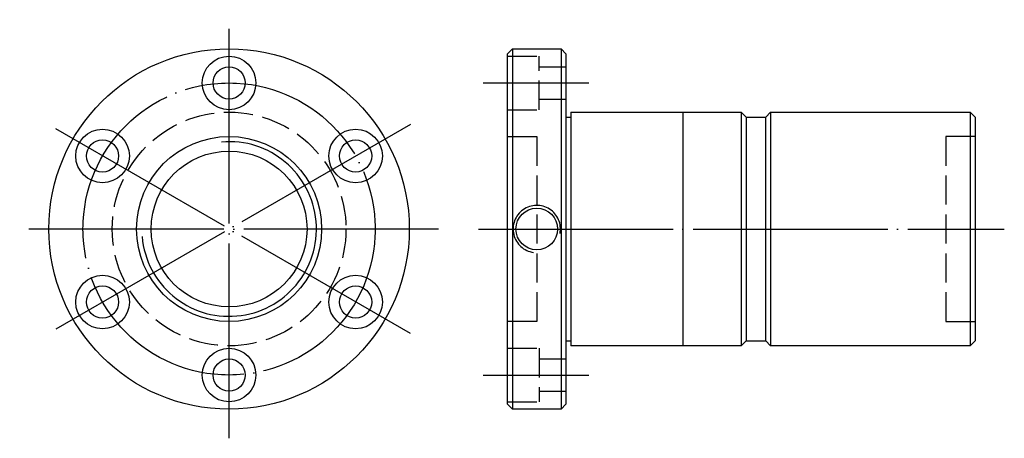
# Model space of a CAD drawing. Header units: millimetres. Extents: x 0 to 202, y 157 to 243.
import ezdxf

# ---------------------------------------------------------------- set-up
doc = ezdxf.new("R2010")
doc.units = ezdxf.units.MM
doc.header["$LTSCALE"] = 2
for name, pattern in [('CENTER', [22, 20, -1, 0, -1]), ('DASHED', [4, 3, -1]), ('THIN', [200000, 200000, 0])]:
    doc.linetypes.add(name, pattern=pattern)
doc.layers.add('NT', color=7, linetype='Continuous')
doc.layers.add('SH', color=7, linetype='Continuous')

msp = doc.modelspace()

# ---------------------------------------------------------------- linework, layer by layer
at = {"layer": 'NT', "color": 3, "linetype": 'CENTER'}
for p, q in [((42.82, 157), (42.82, 243)), ((80.06, 221.5), (5.58, 178.5)), ((80.06, 178.5), (5.58, 221.5)), ((85.82, 200), (-0.18, 200))]:
    msp.add_line(p, q, dxfattribs=at)
at = {"layer": 'NT', "color": 16, "linetype": 'Continuous'}
for p, q in [((100, 236), (101, 237)), ((101, 237), (111, 237)), ((101, 237), (101, 163)), ((111, 237), (112, 236)), ((111, 237), (111, 163)), ((100, 164), (100, 236)), ((112, 236), (112, 164)), ((112, 223), (113, 223)), ((113, 224), (113, 176)), ((113, 224), (148, 224)), ((136, 224), (136, 176)), ((148, 224), (149, 223)), ((148, 224), (148, 176)), ((149, 223), (149, 177)), ((149, 223), (153, 223)), ((153, 223), (154, 224)), ((153, 177), (153, 223)), ((154, 224), (195, 224)), ((154, 224), (154, 176)), ((195, 224), (196, 223)), ((195, 224), (195, 176)), ((196, 223), (196, 177)), ((112, 177), (113, 177)), ((148, 176), (113, 176)), ((149, 177), (148, 176)), ((149, 177), (153, 177)), ((154, 176), (153, 177)), ((195, 176), (154, 176)), ((196, 177), (195, 176)), ((101, 163), (100, 164)), ((112, 164), (111, 163)), ((111, 163), (101, 163))]:
    msp.add_line(p, q, dxfattribs=at)
at = {"layer": 'NT', "color": 1, "linetype": 'DASHED'}
for p, q in [((100, 235.5), (106.5, 235.5)), ((106.5, 224.5), (106.5, 235.5)), ((106.5, 233.3), (112, 233.3)), ((106.5, 226.7), (112, 226.7)), ((100, 224.5), (106.5, 224.5)), ((100, 219), (106, 219)), ((106, 219), (106, 181)), ((196, 219), (190, 219)), ((190, 219), (190, 181)), ((106, 181), (100, 181)), ((190, 181), (196, 181)), ((100, 175.5), (106.5, 175.5)), ((106.5, 175.5), (106.5, 164.5)), ((106.5, 173.3), (112, 173.3)), ((106.5, 166.7), (112, 166.7)), ((100, 164.5), (106.5, 164.5))]:
    msp.add_line(p, q, dxfattribs=at)
at = {"layer": 'NT', "color": 16, "linetype": 'Continuous'}
for centre, radius in [((42.82, 200), 37), ((42.82, 230), 5.5), ((42.82, 230), 3.3), ((16.84, 215), 5.5), ((68.8, 215), 5.5), ((42.82, 200), 19), ((16.84, 215), 3.3), ((68.8, 215), 3.3), ((42.82, 200), 16), ((106, 200), 4.28), ((16.84, 185), 5.5), ((68.8, 185), 5.5), ((16.84, 185), 3.3), ((68.8, 185), 3.3), ((42.82, 170), 5.5), ((42.82, 170), 3.3)]:
    msp.add_circle(centre, radius, dxfattribs=at)
at = {"layer": 'NT', "color": 3, "linetype": 'CENTER'}
msp.add_circle((42.82, 200), 30, dxfattribs=at)
at = {"layer": 'NT', "color": 1, "linetype": 'DASHED'}
msp.add_circle((42.82, 200), 24, dxfattribs=at)
at = {"layer": 'NT', "color": 5, "linetype": 'THIN'}
for centre, radius, start, end in [((42.82, 200), 17.94, 185, 95), ((106, 200), 4.86, 349.0687, 261.9661)]:
    msp.add_arc(centre, radius, start, end, dxfattribs=at)
at = {"layer": 'SH', "color": 3, "linetype": 'CENTER'}
for p, q in [((95, 230), (116.69, 230)), ((94, 200), (202, 200)), ((95, 170), (116.69, 170))]:
    msp.add_line(p, q, dxfattribs=at)

doc.saveas('drawing.dxf')
